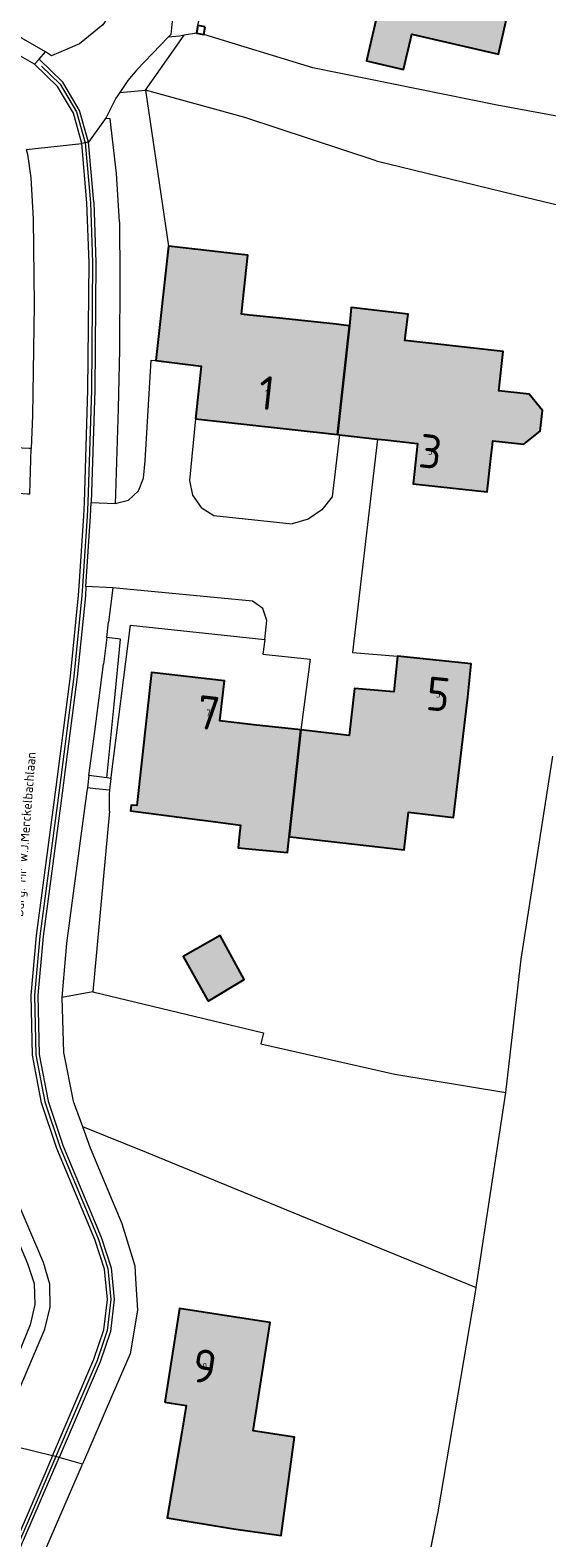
# Model space of a CAD drawing. Header units: metres. Extents: x 191562 to 192551, y 309453 to 310109.
# Tile 27 of 49: x 192187 to 192225, y 309668 to 309780. Entities that reach past the tile are written whole.
import ezdxf
from ezdxf.enums import TextEntityAlignment as Align

# ---------------------------------------------------------------- set-up
doc = ezdxf.new("R2010")
doc.units = ezdxf.units.M
for name, color, linetype, lineweight in [('B-WE-GR-BEPLANTING_CULTUUR_BODEMBEDEKKER-GV', 253, 'Continuous', 9), ('B-WE-GR-BEPLANTING_CULTUUR_HEESTERS-GV', 253, 'Continuous', 9), ('B-WE-GR-GRAS-GV', 253, 'Continuous', 9), ('B-WE-GR-HAAG-G', 253, 'GR-HAAG1', 9), ('B-WE-IE-TERREINAFSCHEIDING_KUNSTMATIG_HEKWERK-G', 253, 'IE-TERREINAFSCHEIDING-KUNSTMATIG', 9), ('B-WE-IE-TERREINAFSCHEIDING_KUNSTMATIG_MUUR-GV', 250, 'Continuous', 25), ('B-WE-OG-BEBOUWING-GV', 250, 'Continuous', 25), ('B-WE-OG-BEBOUWING-T18', 1, 'Continuous', 25), ('B-WE-OG-TERREIN_BEGROEID-GV', 253, 'Continuous', 9), ('B-WE-OG-TERREIN_ERF-GV', 253, 'Continuous', 9), ('B-WE-OG-TOPOGRAFIE-T18', 2, 'Continuous', 35), ('B-WE-RI-HWA_GOOT_MOLGOOT-G', 253, 'Continuous', 9), ('B-WE-VH-GESLOTENVERHARDING_ASFALT-GV', 253, 'Continuous', 9), ('B-WE-VH-OPENVERHARDING_BETONSTRAATSTEEN-GV', 253, 'Continuous', 9), ('B-WE-VH-OPENVERHARDING_STRAATBAKSTEEN-GV', 253, 'Continuous', 9), ('B-WE-VH-TEGEL-GV', 253, 'Continuous', 9), ('X-XX-AL-T25_1000', 1, 'Continuous', 25)]:
    doc.layers.add(name, color=color, linetype=linetype, lineweight=lineweight)
doc.layers.add('B-WE-OG-BEBOUWING-V', color=7, linetype='Continuous', lineweight=5, true_color=0xfff3f2)
doc.styles.add('NLCS-ISO-M200-T18', font='NLCS-ISO.ttf', dxfattribs={"height": 0.36})
doc.linetypes.add('GR-HAAG1', pattern='A,6,[176,NLCS.SHX,S=0.125,R=0,X=0,Y=0],-2', length=8)
doc.linetypes.add('IE-TERREINAFSCHEIDING-KUNSTMATIG', pattern='A,4,[82,NLCS.SHX,S=0.75,R=90,X=0,Y=0],4,-2', length=10)

msp = doc.modelspace()

# ---------------------------------------------------------------- hatches: boundary and pattern name
at = {"layer": 'B-WE-OG-BEBOUWING-V'}
for points in [[(192207.697, 309782.435), (192210.878, 309781.763), (192212.515, 309781.417), (192211.621, 309777.447), (192214.357, 309776.814), (192214.964, 309779.435), (192221.402, 309777.945), (192222.212, 309781.446), (192222.843, 309781.3), (192224.672, 309789.682), (192217.961, 309791.095), (192213.069, 309792.129), (192212.029, 309787.209), (192208.774, 309787.897), (192207.623, 309782.451)], [(192198.919, 309750.861), (192209.455, 309749.694), (192210.336, 309757.786), (192209.936, 309757.829), (192209.362, 309757.891), (192205.407, 309758.315), (192202.953, 309758.579), (192202.332, 309758.647), (192202.433, 309759.578), (192202.806, 309763.016), (192201.884, 309763.127), (192199.957, 309763.343), (192196.915, 309763.684), (192195.963, 309755.188), (192199.342, 309754.789)], [(192209.605, 309749.677), (192212.438, 309749.364), (192212.727, 309749.332), (192213.003, 309749.301), (192215.404, 309749.035), (192215.071, 309746.053), (192220.561, 309745.438), (192220.847, 309747.93), (192220.966, 309748.957), (192220.999, 309749.24), (192223.303, 309748.975), (192224.509, 309749.949), (192224.674, 309751.492), (192223.699, 309752.698), (192221.425, 309752.94), (192221.762, 309755.866), (192216.449, 309756.475), (192214.461, 309756.692), (192214.692, 309758.63), (192210.483, 309759.132), (192210.336, 309757.786), (192209.455, 309749.694)], [(192205.871, 309719.837), (192205.94, 309719.829), (192214.419, 309718.865), (192214.717, 309721.649), (192218.072, 309721.254), (192219.124, 309730.195), (192219.382, 309732.682), (192213.923, 309733.248), (192213.642, 309730.592), (192210.721, 309730.851), (192210.316, 309727.362), (192206.723, 309727.764)], [(192199.031, 309721.118), (192199.644, 309721.038), (192202.25, 309720.697), (192202.186, 309720.05), (192202.085, 309719.021), (192205.745, 309718.66), (192205.871, 309719.837), (192206.723, 309727.764), (192203.213, 309728.156), (192200.73, 309728.445), (192201.074, 309731.411), (192195.643, 309732.018), (192194.559, 309722.148), (192194.128, 309722.187), (192194.073, 309721.766)], [(192199.86, 309707.613), (192202.532, 309709.239), (192200.746, 309712.509), (192197.991, 309710.937)], [(192196.644, 309677.838), (192198.221, 309677.593), (192197.887, 309675.621), (192196.81, 309669.263), (192201.74, 309668.428), (192205.273, 309667.954), (192206.257, 309675.236), (192203.202, 309675.71), (192204.461, 309683.751), (192202.665, 309684.032), (192197.724, 309684.799)]]:
    msp.add_hatch(color=256, dxfattribs=at).paths.add_polyline_path(points)

# ---------------------------------------------------------------- linework, layer by layer
at = {"layer": 'B-WE-GR-BEPLANTING_CULTUUR_BODEMBEDEKKER-GV'}
for points in [[(192209.605, 309749.677), (192209.455, 309749.694), (192198.919, 309750.861), (192198.459, 309746.298), (192198.688, 309745.201), (192199.331, 309744.282), (192200.283, 309743.691), (192206.082, 309743.06)], [(192204.053, 309734.49), (192204.221, 309735.895), (192203.918, 309736.793), (192203.133, 309737.322), (192192.778, 309738.315), (192192.462, 309735.772)], [(192192.326, 309724.211), (192192.869, 309729.645), (192193.354, 309734.498), (192192.32, 309734.626), (192192.073, 309732.642)], [(192192.64, 309724.16), (192192.644, 309724.197), (192192.686, 309724.458)]]:
    msp.add_lwpolyline(points, dxfattribs=at)
at = {"layer": 'B-WE-GR-BEPLANTING_CULTUUR_HEESTERS-GV'}
for points in [[(192193.285, 309775.104), (192192.989, 309774.67), (192192.279, 309773.237)], [(192193.259, 309765.51), (192193.3, 309761.323), (192193.259, 309756.025), (192193.171, 309751.626), (192192.974, 309745.305), (192192.951, 309744.574), (192193.925, 309744.839), (192194.677, 309745.514), (192195.046, 309746.454), (192195.185, 309747.753), (192195.631, 309755.227), (192195.963, 309755.188), (192196.915, 309763.684)], [(192192.518, 309721.736), (192192.516, 309722.987), (192192.547, 309723.283), (192191.483, 309723.396), (192190.88, 309723.476), (192190.847, 309723.228), (192190.454, 309720.27), (192189.332, 309711.939), (192189.259, 309711.052), (192188.996, 309707.883)]]:
    msp.add_lwpolyline(points, dxfattribs=at)
at = {"layer": 'B-WE-GR-GRAS-GV'}
for points in [[(192198.98, 309779.513), (192198.076, 309779.353)], [(192191.295, 309708.31), (192188.996, 309707.883), (192189.107, 309703.815), (192189.837, 309700.196), (192190.525, 309698.307)]]:
    msp.add_lwpolyline(points, dxfattribs=at)
at = {"layer": 'B-WE-GR-HAAG-G'}
for points in [[(192207.622, 309776.933), (192199.523, 309779.41)], [(192221.317, 309774.16), (192207.622, 309776.933)], [(192233.909, 309771.841), (192221.317, 309774.16)], [(192212.335, 309770.039), (192223.527, 309767.303)], [(192223.527, 309767.303), (192231.696, 309765.355)], [(192192.686, 309724.458), (192194.097, 309735.55)], [(192194.097, 309735.55), (192204.053, 309734.49)], [(192223.096, 309710.75), (192225.435, 309725.819)], [(192192.518, 309721.736), (192191.295, 309708.31)], [(192221.944, 309700.848), (192223.096, 309710.75)], [(192191.295, 309708.31), (192203.972, 309705.275)], [(192203.972, 309705.275), (192203.753, 309704.453)], [(192203.753, 309704.453), (192213.72, 309702.201)], [(192213.72, 309702.201), (192221.944, 309700.848)], [(192219.752, 309686.363), (192221.944, 309700.848)], [(192210.362, 309690.189), (192219.752, 309686.363)], [(192219.675, 309685.855), (192219.752, 309686.363)], [(192216.942, 309669.69), (192219.675, 309685.855)], [(192215, 309660.013), (192216.942, 309669.69)]]:
    msp.add_lwpolyline(points, dxfattribs=at)
at = {"layer": 'B-WE-IE-TERREINAFSCHEIDING_KUNSTMATIG_HEKWERK-G'}
for points in [[(192195.197, 309775.275), (192196.915, 309763.684)], [(192202.574, 309773.243), (192195.197, 309775.275)], [(192212.335, 309770.039), (192202.574, 309773.243)], [(192190.525, 309698.307), (192195.259, 309696.406)], [(192195.259, 309696.406), (192206.628, 309691.742)], [(192206.628, 309691.742), (192210.362, 309690.189)]]:
    msp.add_lwpolyline(points, dxfattribs=at)
at = {"layer": 'B-WE-IE-TERREINAFSCHEIDING_KUNSTMATIG_MUUR-GV'}
msp.add_lwpolyline([(192199.63, 309779.981), (192199.086, 309780.084), (192198.98, 309779.513), (192199.523, 309779.41)], close=True, dxfattribs=at)
at = {"layer": 'B-WE-OG-BEBOUWING-GV'}
for points in [[(192207.697, 309782.435), (192210.878, 309781.763), (192212.515, 309781.417), (192211.621, 309777.447), (192214.357, 309776.814), (192214.964, 309779.435), (192221.402, 309777.945), (192222.212, 309781.446), (192222.843, 309781.3), (192224.672, 309789.682), (192217.961, 309791.095), (192213.069, 309792.129), (192212.029, 309787.209), (192208.774, 309787.897), (192207.623, 309782.451)], [(192198.919, 309750.861), (192209.455, 309749.694), (192210.336, 309757.786), (192209.936, 309757.829), (192209.362, 309757.891), (192205.407, 309758.315), (192202.953, 309758.579), (192202.332, 309758.647), (192202.433, 309759.578), (192202.806, 309763.016), (192201.884, 309763.127), (192199.957, 309763.343), (192196.915, 309763.684), (192195.963, 309755.188), (192199.342, 309754.789)], [(192209.605, 309749.677), (192212.438, 309749.364), (192212.727, 309749.332), (192213.003, 309749.301), (192215.404, 309749.035), (192215.071, 309746.053), (192220.561, 309745.438), (192220.847, 309747.93), (192220.966, 309748.957), (192220.999, 309749.24), (192223.303, 309748.975), (192224.509, 309749.949), (192224.674, 309751.492), (192223.699, 309752.698), (192221.425, 309752.94), (192221.762, 309755.866), (192216.449, 309756.475), (192214.461, 309756.692), (192214.692, 309758.63), (192210.483, 309759.132), (192210.336, 309757.786), (192209.455, 309749.694)], [(192205.871, 309719.837), (192205.94, 309719.829), (192214.419, 309718.865), (192214.717, 309721.649), (192218.072, 309721.254), (192219.124, 309730.195), (192219.382, 309732.682), (192213.923, 309733.248), (192213.642, 309730.592), (192210.721, 309730.851), (192210.316, 309727.362), (192206.723, 309727.764)], [(192199.031, 309721.118), (192199.644, 309721.038), (192202.25, 309720.697), (192202.186, 309720.05), (192202.085, 309719.021), (192205.745, 309718.66), (192205.871, 309719.837), (192206.723, 309727.764), (192203.213, 309728.156), (192200.73, 309728.445), (192201.074, 309731.411), (192195.643, 309732.018), (192194.559, 309722.148), (192194.128, 309722.187), (192194.073, 309721.766)], [(192199.86, 309707.613), (192202.532, 309709.239), (192200.746, 309712.509), (192197.991, 309710.937)], [(192196.644, 309677.838), (192198.221, 309677.593), (192197.887, 309675.621), (192196.81, 309669.263), (192201.74, 309668.428), (192205.273, 309667.954), (192206.257, 309675.236), (192203.202, 309675.71), (192204.461, 309683.751), (192202.665, 309684.032), (192197.724, 309684.799)]]:
    msp.add_lwpolyline(points, close=True, dxfattribs=at)
at = {"layer": 'B-WE-OG-TERREIN_BEGROEID-GV'}
msp.add_lwpolyline([(192193.285, 309775.104), (192195.197, 309775.275), (192198.076, 309779.353), (192197.712, 309779.289), (192196.884, 309779.214), (192194.544, 309776.785), (192193.891, 309775.991)], close=True, dxfattribs=at)
at = {"layer": 'B-WE-OG-TERREIN_ERF-GV'}
for points in [[(192213.069, 309792.129), (192217.961, 309791.095), (192224.672, 309789.682), (192222.843, 309781.3), (192222.212, 309781.446), (192221.402, 309777.945), (192214.964, 309779.435), (192214.357, 309776.814), (192211.621, 309777.447), (192212.515, 309781.417), (192210.878, 309781.763), (192207.697, 309782.435), (192207.623, 309782.451), (192208.774, 309787.897), (192212.029, 309787.209)], [(192199.86, 309707.613), (192197.991, 309710.937), (192200.746, 309712.509), (192202.532, 309709.239)], [(192196.644, 309677.838), (192197.724, 309684.799), (192202.665, 309684.032), (192204.461, 309683.751), (192203.202, 309675.71), (192206.257, 309675.236), (192205.273, 309667.954), (192201.74, 309668.428), (192196.81, 309669.263), (192197.887, 309675.621), (192198.221, 309677.593)]]:
    msp.add_lwpolyline(points, close=True, dxfattribs=at)
for points in [[(192196.915, 309763.684), (192199.957, 309763.343), (192201.884, 309763.127), (192202.806, 309763.016), (192202.433, 309759.578), (192202.332, 309758.647), (192202.953, 309758.579), (192205.407, 309758.315), (192209.362, 309757.891), (192209.936, 309757.829), (192210.336, 309757.786), (192210.483, 309759.132), (192214.692, 309758.63), (192214.461, 309756.692), (192216.449, 309756.475), (192221.762, 309755.866), (192221.425, 309752.94), (192223.699, 309752.698), (192224.674, 309751.492), (192224.509, 309749.949), (192223.303, 309748.975), (192220.999, 309749.24), (192220.966, 309748.957), (192220.847, 309747.93), (192220.561, 309745.438), (192215.071, 309746.053), (192215.404, 309749.035), (192213.003, 309749.301), (192212.727, 309749.332), (192212.438, 309749.364), (192212.112, 309746.605), (192210.565, 309733.51), (192213.923, 309733.248), (192219.382, 309732.682), (192219.124, 309730.195), (192218.072, 309721.254), (192214.717, 309721.649), (192214.419, 309718.865), (192205.94, 309719.829), (192205.871, 309719.837), (192205.745, 309718.66), (192202.085, 309719.021), (192202.186, 309720.05), (192202.25, 309720.697), (192199.644, 309721.038), (192199.031, 309721.118), (192194.073, 309721.766), (192194.128, 309722.187), (192194.559, 309722.148), (192195.643, 309732.018), (192201.074, 309731.411), (192200.73, 309728.445), (192203.213, 309728.156), (192206.723, 309727.764)], [(192190.525, 309698.307), (192191.101, 309696.727), (192192.719, 309692.832), (192193.433, 309691.114), (192194.402, 309687.97), (192194.465, 309687), (192194.613, 309684.686), (192194.053, 309681.443), (192192.754, 309678.42), (192190.517, 309673.242)], [(192215, 309660.013), (192216.365, 309666.816), (192216.942, 309669.69)]]:
    msp.add_lwpolyline(points, dxfattribs=at)
at = {"layer": 'B-WE-RI-HWA_GOOT_MOLGOOT-G'}
for points in [[(192187.478, 309777.06), (192188.861, 309775.71), (192190.073, 309773.667), (192190.714, 309771.369)], [(192190.714, 309771.369), (192191.103, 309766.934), (192191.266, 309762.468), (192191.179, 309752.995), (192190.909, 309744.654), (192190.868, 309743.642), (192190.528, 309738.433), (192190.483, 309737.745), (192189.886, 309731.73), (192188.803, 309723.474), (192187.347, 309712.462), (192186.95, 309708.066), (192187.064, 309703.638), (192187.729, 309700.135), (192188.86, 309696.765), (192191.681, 309690.006), (192192.395, 309687.777), (192192.622, 309685.464), (192192.357, 309683.156), (192191.607, 309680.939), (192188.539, 309673.799)], [(192188.539, 309673.799), (192186.556, 309669.186), (192181.343, 309657.173), (192176.481, 309646.017), (192172.476, 309636.749), (192171.323, 309634.04), (192170.735, 309631.13), (192170.746, 309628.166), (192172.932, 309615.818), (192175.237, 309603.456), (192176.942, 309594.32), (192177.35, 309592.051)]]:
    msp.add_lwpolyline(points, dxfattribs=at)
at = {"layer": 'B-WE-VH-GESLOTENVERHARDING_ASFALT-GV'}
for points in [[(192186.348, 309770.866), (192190.467, 309771.324), (192189.841, 309773.568), (192188.663, 309775.554), (192186.963, 309777.213), (192185.569, 309778.007), (192184.495, 309778.543)], [(192186.348, 309770.866), (192186.432, 309770.532), (192186.695, 309768.757), (192186.849, 309765.713), (192186.934, 309759.307), (192186.807, 309751.113), (192186.72, 309748.659)], [(192188.293, 309673.859), (192191.374, 309681.028), (192192.112, 309683.211), (192192.37, 309685.467), (192192.148, 309687.726), (192191.446, 309689.919), (192188.626, 309696.677), (192187.486, 309700.071), (192186.814, 309703.612), (192186.699, 309708.074), (192187.099, 309712.489), (192188.555, 309723.506), (192189.637, 309731.758), (192190.234, 309737.765), (192190.278, 309738.449), (192190.619, 309743.655), (192190.659, 309744.663), (192190.929, 309753), (192191.016, 309762.464), (192190.854, 309766.919), (192190.467, 309771.324)], [(192188.293, 309673.859), (192184.136, 309674.869)]]:
    msp.add_lwpolyline(points, dxfattribs=at)
at = {"layer": 'B-WE-VH-OPENVERHARDING_BETONSTRAATSTEEN-GV'}
for points in [[(192199.086, 309780.084), (192199.846, 309783.592), (192198.53, 309784.001), (192198.011, 309784.207), (192197.569, 309784.375), (192197.077, 309779.414), (192196.884, 309779.214)], [(192193.259, 309765.51), (192193.054, 309769.087), (192192.569, 309773.14), (192192.299, 309773.174), (192192.279, 309773.237), (192190.961, 309771.414)], [(192191.353, 309766.95), (192190.961, 309771.414), (192190.467, 309771.324)], [(192191.353, 309766.95), (192191.516, 309762.471), (192191.429, 309752.99), (192191.159, 309744.645), (192192.951, 309744.574)], [(192190.777, 309738.416), (192191.118, 309743.629), (192191.159, 309744.645)], [(192192.778, 309738.315), (192190.777, 309738.416), (192190.732, 309737.724), (192190.134, 309731.701), (192189.206, 309724.62), (192189.051, 309723.445), (192187.596, 309712.434), (192187.2, 309708.058), (192187.313, 309703.665), (192187.971, 309700.198), (192189.094, 309696.853), (192191.916, 309690.092), (192192.641, 309687.828), (192192.873, 309685.462), (192192.602, 309683.101), (192191.841, 309680.849), (192188.782, 309673.731)], [(192192.32, 309734.626), (192192.462, 309735.772)], [(192191.001, 309724.387), (192191.434, 309727.644), (192192.073, 309732.642)], [(192192.547, 309723.283), (192192.64, 309724.16), (192192.326, 309724.211), (192191.001, 309724.387), (192190.88, 309723.476)], [(192179.221, 309591.698), (192178.891, 309594.081), (192178.774, 309594.936), (192178.872, 309595.261), (192178.803, 309595.528), (192176.14, 309609.845), (192172.667, 309628.684), (192172.805, 309631.211), (192173.381, 309633.675), (192174.379, 309636), (192179.823, 309648.528), (192184.835, 309660.094), (192190.517, 309673.242), (192188.782, 309673.731)], [(192181.572, 309657.073), (192186.786, 309669.087), (192188.782, 309673.731), (192188.539, 309673.799), (192188.293, 309673.859), (192186.327, 309669.285), (192181.113, 309657.272)]]:
    msp.add_lwpolyline(points, dxfattribs=at)
msp.add_lwpolyline([(192185.363, 309745.367), (192186.443, 309745.298), (192186.6, 309745.288), (192186.72, 309748.659), (192186.568, 309748.666), (192185.525, 309748.717), (192185.505, 309747.947)], close=True, dxfattribs=at)
at = {"layer": 'B-WE-VH-OPENVERHARDING_STRAATBAKSTEEN-GV'}
for points in [[(192193.977, 309784.156), (192193.301, 309782.003), (192192.038, 309780.134), (192190.292, 309778.705), (192188.21, 309777.835), (192187.761, 309778.131)], [(192190.961, 309771.414), (192190.304, 309773.766), (192189.06, 309775.866), (192187.312, 309777.571), (192186.963, 309777.213)], [(192198.919, 309750.861), (192199.342, 309754.789), (192195.963, 309755.188)], [(192212.438, 309749.364), (192209.605, 309749.677), (192209.057, 309745.08), (192208.296, 309744.102), (192207.271, 309743.406), (192206.082, 309743.06)], [(192204.053, 309734.49), (192203.92, 309733.383), (192207.433, 309733.014), (192206.723, 309727.764), (192210.316, 309727.362), (192210.721, 309730.851), (192213.642, 309730.592), (192213.923, 309733.248)]]:
    msp.add_lwpolyline(points, dxfattribs=at)
at = {"layer": 'B-WE-VH-TEGEL-GV'}
for points in [[(192187.312, 309777.571), (192187.761, 309778.131), (192185.327, 309779.536), (192182.63, 309780.327), (192179.823, 309780.46), (192173.359, 309780.129), (192171.135, 309779.899), (192169.006, 309779.218), (192167.061, 309778.114), (192165.385, 309776.635), (192165.882, 309776.153)], [(192184.136, 309674.869), (192187.728, 309683.256), (192188.12, 309684.903), (192188.084, 309686.595), (192187.622, 309688.224), (192184.912, 309694.591), (192183.486, 309698.924), (192182.659, 309703.41), (192182.445, 309707.967), (192182.849, 309712.511), (192184.131, 309722.089), (192184.882, 309727.766)], [(192181.471, 309704.126), (192182.263, 309699.292), (192183.688, 309694.605), (192186.444, 309688.151), (192186.923, 309686.666), (192186.989, 309685.106), (192186.637, 309683.586), (192184.625, 309678.669), (192183.079, 309675.101)]]:
    msp.add_lwpolyline(points, dxfattribs=at)

# ---------------------------------------------------------------- texts
at = {"layer": 'B-WE-OG-BEBOUWING-T18', "style": 'NLCS-ISO-M200-T18'}
for s, rotation, p in [('1', 353.7, (192204.195, 309752.793)), ('3', 353.5, (192216.366, 309748.44)), ('5', 354.1, (192216.939, 309730.421)), ('7', 353.6, (192199.868, 309729.03)), ('9', 351.2, (192199.586, 309680.497))]:
    msp.add_text(s, height=0.5, rotation=rotation, dxfattribs=at).set_placement(p, align=Align.MIDDLE)
at = {"layer": 'B-WE-OG-TOPOGRAFIE-T18', "style": 'NLCS-ISO-M200-T18'}
msp.add_text('Burg. Mr W.J.Merckelbachlaan', height=0.7, rotation=85.5, dxfattribs=at).set_placement((192186.336, 309719.999), align=Align.MIDDLE)
at = {"layer": 'X-XX-AL-T25_1000', "style": 'NLCS-ISO-M200-T18'}
for s, rotation, p in [('1', 353.7, (192204.195, 309752.793)), ('3', 353.5, (192216.366, 309748.44)), ('5', 354.1, (192216.939, 309730.421)), ('7', 353.6, (192199.868, 309729.03)), ('9', 351.2, (192199.586, 309680.497))]:
    msp.add_text(s, height=2.5, rotation=rotation, dxfattribs=at).set_placement(p, align=Align.MIDDLE)

doc.saveas('drawing.dxf')
